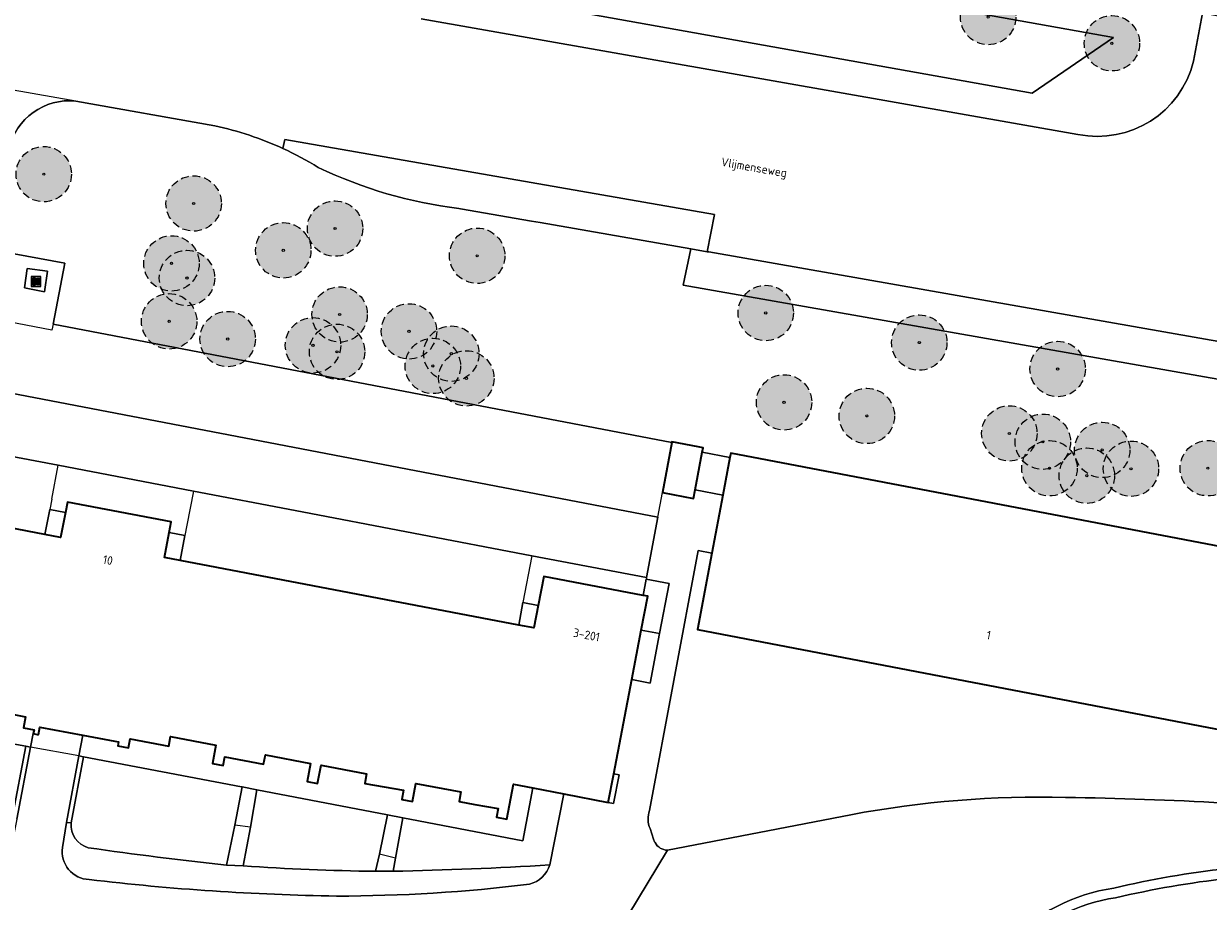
# Model space of a CAD drawing. Header units: metres. Extents: x 147053 to 148259, y 410382 to 411354.
# Tile 25 of 37: x 147755 to 147851, y 410706 to 410777. Entities that reach past the tile are written whole.
import ezdxf
from ezdxf.enums import TextEntityAlignment as Align

# ---------------------------------------------------------------- set-up
doc = ezdxf.new("R2010")
doc.units = ezdxf.units.M
doc.linetypes.add('HIDDEN', pattern=[9.525, 6.35, -3.175])
for name, color, linetype, lineweight in [('B-WE-GR-BEPLANTING_CULTUUR_BODEMBEDEKKER-GV', 90, 'Continuous', 18), ('B-WE-GR-BEPLANTING_CULTUUR_BOSPLANTSOEN-GV', 90, 'Continuous', 18), ('B-WE-GR-BOOM-S', 90, 'Continuous', 25), ('B-WE-GR-GROENVOORZIENING-GV', 80, 'Continuous', 18), ('B-WE-GR-STRUIK-GV', 90, 'Continuous', 13), ('B-WE-IE-MEUBILAIR_WEGMEUBILAIR-S', 7, 'Continuous', 25), ('B-WE-IE-TERREINAFSCHEIDING_KUNSTMATIG_MUUR-G', 90, 'IE-TERREINAFSCHEIDING-KUNSTMATIG-DICHT', 18), ('B-WE-IE-TERREINAFSCHEIDING_KUNSTMATIG_MUUR-GV', 90, 'Continuous', 18), ('B-WE-OG-BEBOUWING-GV', 7, 'Continuous', 35), ('B-WE-OG-BEBOUWING_TRAP-GV', 7, 'Continuous', 18), ('B-WE-OG-TERREIN_CULTUURSCHEIDING-GV', 7, 'Continuous', 18), ('B-WE-OG-TERREIN_ERF-GV', 7, 'Continuous', 18), ('B-WE-OG-WEG-GV', 7, 'Continuous', 18), ('B-WE-VH-VERHARDING_ASFALT-GV', 252, 'Continuous', 18), ('B-WE-VH-VERHARDING_BETON-GV', 252, 'Continuous', 18), ('B-WE-VH-VERHARDING_BETONSTRAATSTEEN-GV', 252, 'Continuous', 18), ('B-WE-VH-VERHARDING_GESLOTEN-GV', 252, 'Continuous', 18), ('B-WE-VH-VERHARDING_SIERBESTRATING-GV', 252, 'Continuous', 18), ('B-WE-VH-VERHARDING_STRAATBAKSTEEN-GV', 252, 'Continuous', 18), ('T-WE-OG-BEBOUWING_STRAATNAAM-T35', 50, 'Continuous', 35)]:
    doc.layers.add(name, color=color, linetype=linetype, lineweight=lineweight)
doc.layers.add('B-WE-GR-BOOM-A', color=7, linetype='Continuous', lineweight=25, true_color=0x4c994c)
doc.styles.add('NLCS-ISO-M200-T35', font='NLCS-ISO.TTF', dxfattribs={"height": 0.7})
doc.linetypes.add('IE-TERREINAFSCHEIDING-KUNSTMATIG-DICHT', pattern='A,8,-1,[82,NLCS.SHX,S=0.75,R=90,X=0,Y=0],-1', length=10)

# ---------------------------------------------------------------- blocks, each defined once
blk = doc.blocks.new('SIE-WEG_AFVAL_APART_PLAATS-SO')
at = {"linetype": 'ByBlock', "lineweight": 18}
h = blk.add_hatch(color=0, dxfattribs=at)
h.dxf.hatch_style = 1
h.paths.add_polyline_path([(1.5, -1.5), (0.25, -1.5), (0.25, 1.5), (1.5, 1.5)])
h.paths.add_polyline_path([(-1.5, -1.5), (-0.25, -1.5), (-0.25, 1.5), (-1.5, 1.5)])
at = {"color": 0, "linetype": 'ByBlock', "lineweight": 18}
for points in [[(-2, -2), (2, -2), (2, 2), (-2, 2)], [(-1.5, -1.5), (-0.25, -1.5), (-0.25, 1.5), (-1.5, 1.5)], [(1.5, -1.5), (0.25, -1.5), (0.25, 1.5), (1.5, 1.5)]]:
    blk.add_lwpolyline(points, close=True, dxfattribs=at)
blk = doc.blocks.new('bestaande boom')
at = {"layer": 'B-WE-GR-BOOM-A', "transparency": 33554457}
h = blk.add_hatch(color=256, dxfattribs=at)
h.dxf.hatch_style = 1
edge = h.paths.add_edge_path()
edge.add_arc((0, 0), 2.243, 0, 360)
edge = h.paths.add_edge_path(flags=17)
edge.add_arc((0, 0), 0.088, 0, 360)
at = {"linetype": 'HIDDEN', "ltscale": 0.1}
blk.add_circle((0, 0), 2.243, dxfattribs=at)
at = {"linetype": 'Continuous'}
blk.add_circle((0, 0), 0.088, dxfattribs=at)

msp = doc.modelspace()

# ---------------------------------------------------------------- linework, layer by layer
at = {"layer": 'B-WE-GR-BEPLANTING_CULTUUR_BODEMBEDEKKER-GV'}
for points in [[(147754.379, 410712.987), (147755.471, 410718.806), (147755.017, 410718.88), (147749.59, 410719.909), (147747.682, 410720.247), (147747.149, 410717.248), (147747.128, 410717.136), (147746.437, 410713.378), (147752.437, 410711.867)], [(147760.151, 410717.944), (147759.14, 410712.591)], [(147771.742, 410709.172), (147772.395, 410712.424), (147772.993, 410715.508), (147772.938, 410715.519), (147760.151, 410717.944)], [(147796.552, 410715.44), (147795.743, 410711.133), (147786.011, 410712.998), (147785.411, 410709.753), (147785.225, 410708.684)], [(147797.917, 410709.199), (147799.048, 410714.955), (147796.552, 410715.44)], [(147783.787, 410708.675), (147784.131, 410710.06), (147784.769, 410713.236), (147774.187, 410715.264), (147773.664, 410712.261), (147773.075, 410709.114)]]:
    msp.add_lwpolyline(points, dxfattribs=at)
for points in [[(147759.14, 410712.591, 0.355761), (147760.536, 410710.587)], [(147760.536, 410710.587, 0.009225), (147771.742, 410709.172)], [(147773.075, 410709.114, 0.013932), (147783.787, 410708.675)], [(147785.225, 410708.684, 0.010934), (147797.917, 410709.199)]]:
    msp.add_lwpolyline(points, format="xyb", dxfattribs=at)
at = {"layer": 'B-WE-GR-BEPLANTING_CULTUUR_BOSPLANTSOEN-GV'}
for points in [[(147759.523, 410771.056, 0.379459), (147754.113, 410767.169)], [(147776.29, 410767.218, 0.05499), (147770.783, 410769.046)], [(147779.169, 410765.675, 0.030851), (147776.29, 410767.218)], [(147790.546, 410762.352, -0.080905), (147779.169, 410765.675)]]:
    msp.add_lwpolyline(points, format="xyb", dxfattribs=at)
for points in [[(147770.783, 410769.046), (147759.523, 410771.056)], [(147754.113, 410767.169), (147752.516, 410759.074), (147752.745, 410759.031), (147754.529, 410758.683), (147758.63, 410757.925), (147757.68, 410752.986), (147807.803, 410743.41), (147807.811, 410743.451), (147809.942, 410743.044), (147810.335, 410742.969), (147810.27, 410742.624), (147812.51, 410742.195), (147812.577, 410742.551), (147858.252, 410733.833), (147887.422, 410728.274), (147891.204, 410727.583), (147908.687, 410724.19), (147909.161, 410724.319), (147926.631, 410721.427), (147927.702, 410723.128), (147928.522, 410724.448)], [(147901.229, 410739.919), (147864.78, 410746.3), (147808.713, 410756.157), (147809.344, 410759.077), (147797.125, 410761.211), (147796.436, 410761.331), (147790.692, 410762.334), (147790.546, 410762.352)]]:
    msp.add_lwpolyline(points, dxfattribs=at)
at = {"layer": 'B-WE-GR-GROENVOORZIENING-GV'}
for points in [[(147805.848, 410730.952), (147805.324, 410728.212), (147806.812, 410727.927), (147807.588, 410731.983), (147805.722, 410732.34), (147805.475, 410731.024)], [(147803.067, 410714.17), (147803.547, 410716.476), (147803.097, 410716.577), (147802.653, 410714.254)]]:
    msp.add_lwpolyline(points, close=True, dxfattribs=at)
at = {"layer": 'B-WE-GR-STRUIK-GV'}
for points in [[(147862.054, 410709.326, 0.062117), (147843.596, 410707.316)], [(147843.746, 410706.529, -0.062224), (147862.027, 410708.526)], [(147843.596, 410707.316, 0.167615), (147835.095, 410702.929)], [(147835.69, 410702.394, -0.167835), (147843.746, 410706.529)]]:
    msp.add_lwpolyline(points, format="xyb", dxfattribs=at)
at = {"layer": 'B-WE-IE-TERREINAFSCHEIDING_KUNSTMATIG_MUUR-G', "ltscale": 0.2}
for points in [[(147757.68, 410752.986), (147758.63, 410757.925), (147754.529, 410758.683), (147752.745, 410759.031)], [(147807.803, 410743.41), (147757.68, 410752.986)], [(147757.42, 410737.973), (147757.02, 410735.944)], [(147768.361, 410735.859), (147767.978, 410733.852)], [(147795.747, 410730.444), (147795.398, 410728.616)], [(147747.682, 410720.247), (147749.59, 410719.909), (147755.017, 410718.88), (147755.471, 410718.806)], [(147755.861, 410718.742), (147756.081, 410719.823)], [(147759.771, 410718.016), (147760.089, 410719.694)], [(147755.471, 410718.806), (147755.861, 410718.742)], [(147759.771, 410718.016), (147760.151, 410717.944)], [(147760.151, 410717.944), (147772.938, 410715.519)], [(147796.552, 410715.44), (147795.743, 410711.133)], [(147774.187, 410715.264), (147784.769, 410713.236)], [(147784.769, 410713.236), (147786.011, 410712.998)], [(147786.011, 410712.998), (147795.743, 410711.133)]]:
    msp.add_lwpolyline(points, dxfattribs=at)
at = {"layer": 'B-WE-IE-TERREINAFSCHEIDING_KUNSTMATIG_MUUR-GV'}
msp.add_lwpolyline([(147754.737, 410712.893), (147755.861, 410718.742), (147755.471, 410718.806), (147754.379, 410712.987)], dxfattribs=at)
msp.add_lwpolyline([(147758.773, 410712.639), (147759.14, 410712.591), (147760.151, 410717.944), (147759.771, 410718.016)], close=True, dxfattribs=at)
at = {"layer": 'B-WE-OG-BEBOUWING-GV'}
for points in [[(147809.942, 410743.044), (147807.811, 410743.451), (147807.803, 410743.41), (147807.041, 410739.363), (147809.565, 410738.881), (147809.694, 410739.569), (147810.27, 410742.624), (147810.335, 410742.969)], [(147858.252, 410733.833), (147812.577, 410742.551), (147812.51, 410742.195), (147811.935, 410739.147), (147811.048, 410734.436), (147809.883, 410728.247), (147855.768, 410719.47), (147855.825, 410719.759), (147872.792, 410716.533), (147885.624, 410718.85), (147887.422, 410728.274)]]:
    msp.add_lwpolyline(points, close=True, dxfattribs=at)
msp.add_lwpolyline([(147753.097, 410721.651), (147755.463, 410721.196), (147755.298, 410720.291), (147756.141, 410720.137), (147756.081, 410719.823), (147756.406, 410719.761), (147756.498, 410719.744), (147756.612, 410720.347), (147760.089, 410719.694), (147762.681, 410719.208), (147762.98, 410719.151), (147762.926, 410718.848), (147763.795, 410718.684), (147763.935, 410719.409), (147767.069, 410718.811), (147767.208, 410719.581), (147770.862, 410718.884), (147770.594, 410717.398), (147771.449, 410717.237), (147771.587, 410717.957), (147774.718, 410717.36), (147774.878, 410718.105), (147778.539, 410717.409), (147778.26, 410715.949), (147779.097, 410715.791), (147779.395, 410717.267), (147783.069, 410716.567), (147782.923, 410715.799), (147783.717, 410715.65), (147786.055, 410715.235), (147785.931, 410714.499), (147786.81, 410714.333), (147787.068, 410715.797), (147790.724, 410715.106), (147790.589, 410714.341), (147791.859, 410714.099), (147793.727, 410713.749), (147793.59, 410713.051), (147794.446, 410712.889), (147794.988, 410715.738), (147796.552, 410715.44), (147799.048, 410714.955), (147802.653, 410714.254), (147803.097, 410716.577), (147804.56, 410724.219), (147805.324, 410728.212), (147805.848, 410730.952), (147805.475, 410731.024), (147797.446, 410732.562), (147796.983, 410730.207), (147796.625, 410728.382), (147795.398, 410728.616), (147767.978, 410733.852), (147766.701, 410734.096), (147767.084, 410736.103), (147767.25, 410736.974), (147758.863, 410738.573), (147758.697, 410737.729), (147758.297, 410735.699), (147757.02, 410735.944), (147746.755, 410737.916)], dxfattribs=at)
at = {"layer": 'B-WE-OG-BEBOUWING_TRAP-GV'}
for points in [[(147757.42, 410737.973), (147757.02, 410735.944), (147758.297, 410735.699), (147758.697, 410737.729)], [(147768.361, 410735.859), (147767.084, 410736.103), (147766.701, 410734.096), (147767.978, 410733.852)], [(147796.983, 410730.207), (147795.747, 410730.444), (147795.398, 410728.616), (147796.625, 410728.382)]]:
    msp.add_lwpolyline(points, close=True, dxfattribs=at)
at = {"layer": 'B-WE-OG-TERREIN_CULTUURSCHEIDING-GV'}
msp.add_lwpolyline([(147843.565, 410776.207), (147773.436, 410788.757), (147772.451, 410783.256), (147837, 410771.704)], close=True, dxfattribs=at)
msp.add_lwpolyline([(147901.746, 410742.874), (147865.298, 410749.255), (147810.794, 410758.837), (147810.662, 410758.847), (147809.344, 410759.077), (147808.713, 410756.157), (147864.78, 410746.3), (147901.229, 410739.919)], dxfattribs=at)
for points in [[(147862.027, 410708.526, 0.062224), (147843.746, 410706.529)], [(147843.746, 410706.529, 0.167835), (147835.69, 410702.394)]]:
    msp.add_lwpolyline(points, format="xyb", dxfattribs=at)
at = {"layer": 'B-WE-OG-TERREIN_ERF-GV'}
for points in [[(147812.51, 410742.195), (147810.27, 410742.624), (147809.694, 410739.569), (147811.935, 410739.147)], [(147758.697, 410737.729), (147757.42, 410737.973), (147757.02, 410735.944), (147758.297, 410735.699)], [(147767.084, 410736.103), (147766.701, 410734.096), (147767.978, 410733.852), (147768.361, 410735.859)], [(147795.747, 410730.444), (147795.398, 410728.616), (147796.625, 410728.382), (147796.983, 410730.207)], [(147760.151, 410717.944), (147772.938, 410715.519), (147772.993, 410715.508), (147774.187, 410715.264), (147784.769, 410713.236), (147786.011, 410712.998), (147795.743, 410711.133), (147796.552, 410715.44), (147794.988, 410715.738), (147794.446, 410712.889), (147793.59, 410713.051), (147793.727, 410713.749), (147791.859, 410714.099), (147790.589, 410714.341), (147790.724, 410715.106), (147787.068, 410715.797), (147786.81, 410714.333), (147785.931, 410714.499), (147786.055, 410715.235), (147783.717, 410715.65), (147782.923, 410715.799), (147783.069, 410716.567), (147779.395, 410717.267), (147779.097, 410715.791), (147778.26, 410715.949), (147778.539, 410717.409), (147774.878, 410718.105), (147774.718, 410717.36), (147771.587, 410717.957), (147771.449, 410717.237), (147770.594, 410717.398), (147770.862, 410718.884), (147767.208, 410719.581), (147767.069, 410718.811), (147763.935, 410719.409), (147763.795, 410718.684), (147762.926, 410718.848), (147762.98, 410719.151), (147762.681, 410719.208), (147760.089, 410719.694), (147759.771, 410718.016)]]:
    msp.add_lwpolyline(points, close=True, dxfattribs=at)
for points in [[(147910.349, 410717.781), (147910.808, 410717.927), (147909.161, 410724.319), (147908.687, 410724.19), (147891.204, 410727.583), (147887.422, 410728.274), (147885.624, 410718.85), (147872.792, 410716.533), (147855.825, 410719.759), (147855.768, 410719.47), (147809.883, 410728.247), (147811.048, 410734.436), (147809.947, 410734.647), (147806.003, 410713.601)], [(147755.017, 410718.88), (147755.471, 410718.806), (147755.861, 410718.742), (147756.081, 410719.823), (147756.141, 410720.137), (147755.298, 410720.291), (147755.463, 410721.196), (147753.097, 410721.651)], [(147807.447, 410710.385), (147822.297, 410713.259)], [(147806.034, 410712.134), (147806.33, 410711.272)]]:
    msp.add_lwpolyline(points, dxfattribs=at)
for points in [[(147822.297, 410713.259, -0.052887), (147839.689, 410714.663)], [(147839.689, 410714.663, -0.018582), (147865.295, 410713.289)], [(147806.003, 410713.601, 0.187418), (147806.034, 410712.134)], [(147806.33, 410711.272, 0.063313), (147806.443, 410710.997)], [(147806.443, 410710.997, 0.261409), (147807.447, 410710.385)]]:
    msp.add_lwpolyline(points, format="xyb", dxfattribs=at)
at = {"layer": 'B-WE-OG-WEG-GV'}
for points in [[(147850.057, 410774.289), (147850.788, 410778.161), (147771.884, 410793.216), (147761.51, 410795.242), (147759.854, 410794.913)], [(147787.498, 410777.704), (147840.697, 410768.357)]]:
    msp.add_lwpolyline(points, dxfattribs=at)
msp.add_lwpolyline([(147843.565, 410776.207), (147837, 410771.704), (147772.451, 410783.256), (147773.436, 410788.757)], close=True, dxfattribs=at)
msp.add_lwpolyline([(147840.697, 410768.357, 0.402162), (147850.057, 410774.289)], format="xyb", dxfattribs=at)
at = {"layer": 'B-WE-VH-VERHARDING_ASFALT-GV'}
for points in [[(147855.871, 410776.659), (147855.991, 410777.168), (147850.788, 410778.161), (147850.057, 410774.289)], [(147840.697, 410768.357), (147787.498, 410777.704)], [(147759.523, 410771.056), (147745.365, 410773.527)], [(147759.523, 410771.056), (147770.783, 410769.046)], [(147776.29, 410767.218), (147776.451, 410767.941), (147811.26, 410761.872), (147810.662, 410758.847), (147810.794, 410758.837), (147865.298, 410749.255), (147901.746, 410742.874)], [(147742.967, 410754.661), (147728.248, 410757.489), (147692.919, 410764.27), (147692.596, 410764.332), (147691.665, 410759.389), (147730.95, 410751.875), (147742.784, 410745.454), (147744.606, 410745.123), (147748.008, 410744.506), (147748.545, 410744.409), (147750.485, 410743.008), (147758.108, 410741.557), (147769.049, 410739.475), (147777.303, 410737.904), (147796.473, 410734.235), (147805.745, 410732.461), (147806.663, 410737.348), (147753.582, 410747.528)]]:
    msp.add_lwpolyline(points, dxfattribs=at)
for points in [[(147850.057, 410774.289, -0.402162), (147840.697, 410768.357)], [(147754.113, 410767.169, -0.379459), (147759.523, 410771.056)], [(147770.783, 410769.046, -0.05499), (147776.29, 410767.218)]]:
    msp.add_lwpolyline(points, format="xyb", dxfattribs=at)
at = {"layer": 'B-WE-VH-VERHARDING_BETON-GV'}
msp.add_lwpolyline([(147790.546, 410762.352), (147790.692, 410762.334), (147796.436, 410761.331), (147797.125, 410761.211), (147809.344, 410759.077), (147810.662, 410758.847), (147811.26, 410761.872), (147776.451, 410767.941), (147776.29, 410767.218)], dxfattribs=at)
for points in [[(147776.29, 410767.218, -0.030851), (147779.169, 410765.675)], [(147779.169, 410765.675, 0.080905), (147790.546, 410762.352)]]:
    msp.add_lwpolyline(points, format="xyb", dxfattribs=at)
at = {"layer": 'B-WE-VH-VERHARDING_BETONSTRAATSTEEN-GV'}
for points in [[(147806.043, 410723.909), (147806.812, 410727.927), (147805.324, 410728.212), (147804.56, 410724.219)], [(147771.742, 410709.172), (147773.075, 410709.114), (147773.664, 410712.261), (147772.395, 410712.424)], [(147783.787, 410708.675), (147785.225, 410708.684), (147785.411, 410709.753), (147784.131, 410710.06)]]:
    msp.add_lwpolyline(points, close=True, dxfattribs=at)
for points in [[(147773.664, 410712.261), (147774.187, 410715.264), (147772.993, 410715.508), (147772.395, 410712.424)], [(147785.411, 410709.753), (147786.011, 410712.998), (147784.769, 410713.236), (147784.131, 410710.06)]]:
    msp.add_lwpolyline(points, dxfattribs=at)
for points in [[(147865.295, 410713.289, 0.018582), (147839.689, 410714.663, 0.052887), (147822.297, 410713.259), (147807.447, 410710.385), (147801.12, 410699.896), (147801.387, 410699.795, -0.629653), (147801.489, 410697.197), (147803.423, 410693.211), (147816.009, 410696.725, -0.324053), (147825.044, 410692.702), (147837.633, 410664.755)], [(147842.382, 410664.546), (147842.903, 410664.786), (147841.919, 410666.818), (147838.182, 410674.538), (147832.312, 410686.574, -0.230644), (147832.078, 410698.228, -0.087121), (147834.743, 410702.547, -0.008272), (147835.095, 410702.929, -0.167615), (147843.596, 410707.316, -0.062117), (147862.054, 410709.326)]]:
    msp.add_lwpolyline(points, format="xyb", dxfattribs=at)
at = {"layer": 'B-WE-VH-VERHARDING_GESLOTEN-GV'}
msp.add_lwpolyline([(147755.36, 410755.93), (147756.98, 410755.614), (147757.227, 410757.29), (147755.582, 410757.508)], close=True, dxfattribs=at)
at = {"layer": 'B-WE-VH-VERHARDING_SIERBESTRATING-GV'}
for points in [[(147759.14, 410712.591), (147758.773, 410712.639), (147758.44, 410710.6)], [(147773.075, 410709.114), (147771.742, 410709.172)], [(147785.225, 410708.684), (147783.787, 410708.675)]]:
    msp.add_lwpolyline(points, dxfattribs=at)
for points in [[(147760.536, 410710.587, -0.355761), (147759.14, 410712.591)], [(147758.44, 410710.6, 0.443267), (147760.597, 410708.007)], [(147771.742, 410709.172, -0.009225), (147760.536, 410710.587)], [(147783.787, 410708.675, -0.013932), (147773.075, 410709.114)], [(147797.917, 410709.199, -0.010934), (147785.225, 410708.684)], [(147796.284, 410707.632, 0.253708), (147797.917, 410709.199)], [(147760.597, 410708.007, 0.025177), (147780.648, 410706.668)], [(147780.648, 410706.668, 0.030071), (147796.284, 410707.632)]]:
    msp.add_lwpolyline(points, format="xyb", dxfattribs=at)
at = {"layer": 'B-WE-VH-VERHARDING_STRAATBAKSTEEN-GV'}
for points in [[(147757.68, 410752.986), (147758.63, 410757.925), (147754.529, 410758.683), (147752.745, 410759.031), (147752.516, 410759.074), (147752.348, 410759.106), (147751.361, 410753.701)], [(147753.582, 410747.528), (147806.663, 410737.348), (147807.041, 410739.363), (147807.803, 410743.41), (147757.68, 410752.986), (147757.587, 410752.501), (147751.361, 410753.701)], [(147757.586, 410738.817), (147758.108, 410741.557), (147750.485, 410743.008), (147748.545, 410744.409), (147748.008, 410744.506), (147747.742, 410743.079), (147747.801, 410743.045), (147746.755, 410737.916), (147757.02, 410735.944), (147757.42, 410737.973)], [(147769.049, 410739.475), (147758.108, 410741.557)], [(147796.473, 410734.235), (147777.303, 410737.904), (147769.049, 410739.475), (147768.522, 410736.704), (147768.361, 410735.859), (147767.978, 410733.852), (147795.398, 410728.616), (147795.747, 410730.444)], [(147806.003, 410713.601), (147809.947, 410734.647), (147811.048, 410734.436), (147811.935, 410739.147), (147809.694, 410739.569), (147809.565, 410738.881), (147807.041, 410739.363)], [(147757.586, 410738.817), (147757.42, 410737.973), (147758.697, 410737.729), (147758.863, 410738.573), (147767.25, 410736.974), (147767.084, 410736.103), (147768.361, 410735.859)], [(147806.663, 410737.348), (147805.745, 410732.461), (147805.722, 410732.34), (147807.588, 410731.983), (147806.812, 410727.927), (147806.043, 410723.909), (147804.56, 410724.219), (147803.097, 410716.577), (147803.547, 410716.476), (147803.067, 410714.17), (147802.653, 410714.254), (147799.048, 410714.955), (147797.917, 410709.199)], [(147805.745, 410732.461), (147796.473, 410734.235), (147795.747, 410730.444), (147796.983, 410730.207), (147797.446, 410732.562), (147805.475, 410731.024), (147805.722, 410732.34)], [(147759.771, 410718.016), (147760.089, 410719.694), (147756.612, 410720.347), (147756.498, 410719.744), (147756.406, 410719.761), (147756.081, 410719.823), (147755.861, 410718.742)], [(147758.44, 410710.6), (147758.773, 410712.639), (147759.771, 410718.016), (147755.861, 410718.742), (147754.737, 410712.893), (147754.323, 410710.729)], [(147806.33, 410711.272), (147806.034, 410712.134)], [(147801.12, 410699.896), (147807.447, 410710.385)]]:
    msp.add_lwpolyline(points, dxfattribs=at)
msp.add_lwpolyline([(147755.36, 410755.93), (147755.582, 410757.508), (147757.227, 410757.29), (147756.98, 410755.614)], close=True, dxfattribs=at)
for points in [[(147806.034, 410712.134, -0.187418), (147806.003, 410713.601)], [(147760.597, 410708.007, -0.443267), (147758.44, 410710.6)], [(147806.443, 410710.997, -0.063313), (147806.33, 410711.272)], [(147807.447, 410710.385, -0.261409), (147806.443, 410710.997)], [(147797.917, 410709.199, -0.253708), (147796.284, 410707.632)], [(147780.648, 410706.668, -0.025177), (147760.597, 410708.007)], [(147796.284, 410707.632, -0.030071), (147780.648, 410706.668)]]:
    msp.add_lwpolyline(points, format="xyb", dxfattribs=at)

# ---------------------------------------------------------------- block references
at = {"layer": 'B-WE-GR-BOOM-S'}
for p in [(147833.424, 410777.859), (147843.446, 410775.734), (147756.931, 410765.135), (147769.071, 410762.759), (147780.527, 410760.73), (147776.328, 410758.965), (147792.034, 410758.525), (147767.273, 410757.907), (147768.532, 410756.726), (147780.895, 410753.772), (147815.409, 410753.892), (147767.086, 410753.216), (147771.826, 410751.781), (147786.512, 410752.402), (147778.737, 410751.273), (147780.686, 410750.744), (147789.944, 410750.598), (147827.843, 410751.497), (147788.445, 410749.602), (147839.052, 410749.356), (147791.159, 410748.595), (147816.892, 410746.651), (147823.599, 410745.558), (147835.141, 410744.137), (147837.851, 410743.463), (147842.661, 410742.802), (147838.391, 410741.319), (147844.989, 410741.276), (147851.214, 410741.321), (147841.415, 410740.718)]:
    msp.add_blockref('bestaande boom', p, dxfattribs=at)
at = {"layer": 'B-WE-IE-MEUBILAIR_WEGMEUBILAIR-S', "xscale": 0.2, "yscale": 0.2, "zscale": 0.2}
msp.add_blockref('SIE-WEG_AFVAL_APART_PLAATS-SO', (147756.306, 410756.439), dxfattribs=at)

# ---------------------------------------------------------------- texts
at = {"layer": 'T-WE-OG-BEBOUWING_STRAATNAAM-T35', "style": 'NLCS-ISO-M200-T35'}
for s, rotation, p in [('Vlijmenseweg', 350, (147814.449, 410765.582)), ('10', 349.2, (147762.124, 410733.879)), ('3-201', 349.2, (147800.894, 410727.828)), ('1', 349.2, (147833.468, 410727.799))]:
    msp.add_text(s, height=0.7, rotation=rotation, dxfattribs=at).set_placement(p, align=Align.MIDDLE)

doc.saveas('drawing.dxf')
